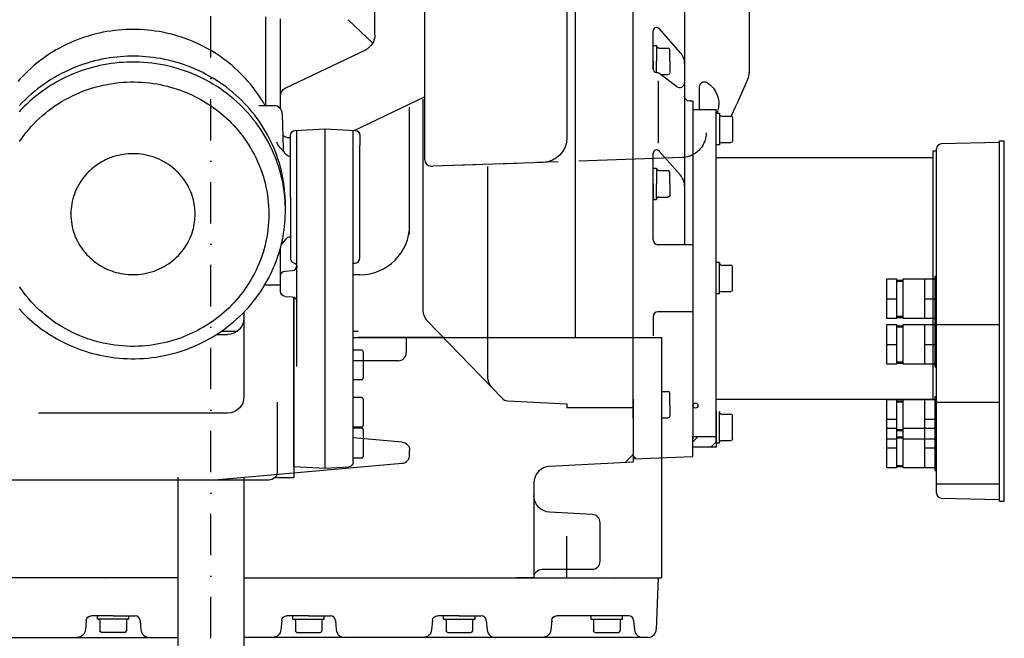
# Model space of a CAD drawing. Extents: x 521 to 1479, y 200 to 2058.
# Tile 3 of 5: x 885 to 1479, y 450 to 824. Entities that reach past the tile are written whole.
import ezdxf

# ---------------------------------------------------------------- set-up
doc = ezdxf.new("R2010")
doc.units = 0
doc.header["$LTSCALE"] = 50
for name, pattern in [('DASHDOT', [1, 0.5, -0.25, 0, -0.25]), ('DASHED', [0.75, 0.5, -0.25]), ('PHANTOM', [2.5, 1.25, -0.25, 0.25, -0.25, 0.25, -0.25])]:
    doc.linetypes.add(name, pattern=pattern)
doc.layers.get('0').update_dxf_attribs({"linetype": 'CONTINUOUS'})
doc.layers.add('05', color=3, linetype='DASHDOT')
doc.layers.add('1', color=7, linetype='CONTINUOUS')

msp = doc.modelspace()

# ---------------------------------------------------------------- linework, layer by layer
at = {"linetype": 'CONTINUOUS'}
for p, q in [((1099, 814.822), (1099, 833.995)), ((1033, 825.774, 0), (1033, 771.767, 0)), ((1042, 777.633), (1042, 824.529)), ((1082.8065, 824.038), (1097.6873, 809.781)), ((1044.8407, 782.591), (1094.001, 806.13)), ((1042, 770.2749), (1042, 777.633)), ((1038.1292, 772.11, 0), (1029, 772.11, 0)), ((1043.1275, 767.241, 0), (1043.675, 746.332, 0)), ((1050.8429, 757.148, 0), (1069, 758.1, 0)), ((1052, 614.531, 0), (1052, 757.209, 0)), ((1069, 553.219, 0), (1069, 758.1, 0)), ((1069, 758.1, 0), (1087.157, 757.148, 0)), ((1086, 556.957, 0), (1086, 757.209, 0)), ((1047, 752.871), (1048, 752.871)), ((1048, 749.228, 0), (1048, 754.153, 0)), ((1048, 717.1, 0), (1048, 749.228, 0)), ((1090, 754.153, 0), (1090, 748.1, 0)), ((950.0324, 743.006), (948.531, 742.86)), ((951.5577, 743.093), (950.0324, 743.006)), ((953.1036, 743.12), (951.5577, 743.093)), ((954.6665, 743.084), (953.1036, 743.12)), ((956.2425, 742.984), (954.6665, 743.084)), ((1045.2842, 742.754, 0), (1042.0188, 746.381, 0)), ((1090, 686.1, 0), (1090, 748.1, 0)), ((933.2087, 737.62), (932.1696, 736.968)), ((934.25, 738.228), (933.2087, 737.62)), ((935.3525, 738.824), (934.25, 738.228)), ((936.4965, 739.394), (935.3525, 738.824)), ((937.6818, 739.934), (936.4965, 739.394)), ((938.9076, 740.444), (937.6818, 739.934)), ((940.1735, 740.918), (938.9076, 740.444)), ((941.4782, 741.354), (940.1735, 740.918)), ((942.8205, 741.749), (941.4782, 741.354)), ((944.199, 742.1), (942.8205, 741.749)), ((945.6117, 742.405), (944.199, 742.1)), ((947.0565, 742.659), (945.6117, 742.405)), ((948.531, 742.86), (947.0565, 742.659)), ((957.8275, 742.817), (956.2425, 742.984)), ((959.4173, 742.582), (957.8275, 742.817)), ((961.0073, 742.278), (959.4173, 742.582)), ((962.593, 741.905), (961.0073, 742.278)), ((964.1696, 741.463), (962.593, 741.905)), ((965.7324, 740.951), (964.1696, 741.463)), ((967.2765, 740.37), (965.7324, 740.951)), ((968.7972, 739.722), (967.2765, 740.37)), ((970.2899, 739.007), (968.7972, 739.722)), ((971.75, 738.228), (970.2899, 739.007)), ((973.1211, 737.418), (971.75, 738.228)), ((974.4542, 736.553), (973.1211, 737.418)), ((926.126, 732.071), (925.1774, 731.086)), ((927.0964, 733.007), (926.126, 732.071)), ((928.0856, 733.895), (927.0964, 733.007)), ((929.0904, 734.734), (928.0856, 733.895)), ((930.1079, 735.526), (929.0904, 734.734)), ((931.1352, 736.27), (930.1079, 735.526)), ((932.1696, 736.968), (931.1352, 736.27)), ((975.7459, 735.635), (974.4542, 736.553)), ((976.9929, 734.667), (975.7459, 735.635)), ((978.1921, 733.652), (976.9929, 734.667)), ((979.3411, 732.593), (978.1921, 733.652)), ((980.4374, 731.495), (979.3411, 732.593)), ((981.479, 730.359), (980.4374, 731.495)), ((920.8799, 725.447), (920.1332, 724.184)), ((921.6687, 726.667), (920.8799, 725.447)), ((922.4963, 727.842), (921.6687, 726.667)), ((923.3592, 728.971), (922.4963, 727.842)), ((924.254, 730.052), (923.3592, 728.971)), ((925.1774, 731.086), (924.254, 730.052)), ((982.4643, 729.191), (981.479, 730.359)), ((983.3919, 727.994), (982.4643, 729.191)), ((984.2608, 726.771), (983.3919, 727.994)), ((985.0705, 725.527), (984.2608, 726.771)), ((985.8205, 724.266), (985.0705, 725.527)), ((918.1786, 720.154), (917.6324, 718.739)), ((918.7794, 721.535), (918.1786, 720.154)), ((919.432, 722.879), (918.7794, 721.535)), ((920.1332, 724.184), (919.432, 722.879)), ((986.5108, 722.991), (985.8205, 724.266)), ((987.1418, 721.705), (986.5108, 722.991)), ((987.714, 720.413), (987.1418, 721.705)), ((988.2282, 719.118), (987.714, 720.413)), ((916.3476, 714.321), (916.0447, 712.802)), ((916.7146, 715.819), (916.3476, 714.321)), ((917.1436, 717.293), (916.7146, 715.819)), ((917.6324, 718.739), (917.1436, 717.293)), ((988.6855, 717.822), (988.2282, 719.118)), ((989.0871, 716.53), (988.6855, 717.822)), ((989.4346, 715.243), (989.0871, 716.53)), ((989.7295, 713.965), (989.4346, 715.243)), ((989.9735, 712.698), (989.7295, 713.965)), ((1048, 717.1, 0), (1048, 692.999, 0)), ((915.5343, 708.161), (915.5, 706.599)), ((915.6369, 709.717), (915.5343, 708.161)), ((915.8074, 711.266), (915.6369, 709.717)), ((916.0447, 712.802), (915.8074, 711.266)), ((990.1686, 711.444), (989.9735, 712.698)), ((990.3168, 710.205), (990.1686, 711.444)), ((990.42, 708.984), (990.3168, 710.205)), ((990.4803, 707.781), (990.42, 708.984)), ((990.5, 706.599), (990.4803, 707.781)), ((915.5, 706.599), (915.5343, 705.038)), ((915.5343, 705.038), (915.6369, 703.481)), ((915.6369, 703.481), (915.8074, 701.933)), ((915.8074, 701.933), (916.0447, 700.397)), ((989.9735, 700.501), (990.1686, 701.755)), ((990.1686, 701.755), (990.3168, 702.994)), ((990.3168, 702.994), (990.42, 704.215)), ((990.42, 704.215), (990.4803, 705.417)), ((990.4803, 705.417), (990.5, 706.599)), ((990.5, 706.599), (990.5, 706.599)), ((916.0447, 700.397), (916.3476, 698.878)), ((916.3476, 698.878), (916.7146, 697.38)), ((916.7146, 697.38), (917.1436, 695.906)), ((917.1436, 695.906), (917.6324, 694.46)), ((988.6855, 695.376), (989.0871, 696.669)), ((989.0871, 696.669), (989.4346, 697.956)), ((989.4346, 697.956), (989.7295, 699.234)), ((989.7295, 699.234), (989.9735, 700.501)), ((917.6324, 694.46), (918.1786, 693.044)), ((918.1786, 693.044), (918.7794, 691.663)), ((918.7794, 691.663), (919.432, 690.319)), ((919.432, 690.319), (920.1332, 689.015)), ((985.8205, 688.933), (986.5108, 690.208)), ((986.5108, 690.208), (987.1418, 691.493)), ((987.1418, 691.493), (987.714, 692.786)), ((987.714, 692.786), (988.2282, 694.081)), ((988.2282, 694.081), (988.6855, 695.376)), ((1045.2842, 691.446, 0), (1042.576, 688.438, 0)), ((1048, 692.999, 0), (1048, 680.047, 0)), ((920.1332, 689.015), (920.8799, 687.751)), ((920.8799, 687.751), (921.6687, 686.531)), ((921.6687, 686.531), (922.4963, 685.357)), ((922.4963, 685.357), (923.3592, 684.228)), ((923.3592, 684.228), (924.254, 683.147)), ((981.479, 682.84), (982.4643, 684.008)), ((982.4643, 684.008), (983.3919, 685.205)), ((983.3919, 685.205), (984.2608, 686.428)), ((984.2608, 686.428), (985.0705, 687.671)), ((985.0705, 687.671), (985.8205, 688.933)), ((1042, 659.947, 0), (1042, 686.175, 0)), ((1090, 680.047, 0), (1090, 686.1, 0)), ((924.254, 683.147), (925.1774, 682.113)), ((925.1774, 682.113), (926.126, 681.128)), ((926.126, 681.128), (927.0964, 680.192)), ((927.0964, 680.192), (928.0856, 679.304)), ((928.0856, 679.304), (929.0904, 678.464)), ((929.0904, 678.464), (930.1079, 677.673)), ((930.1079, 677.673), (931.1352, 676.929)), ((975.7459, 677.564), (976.9929, 678.532)), ((976.9929, 678.532), (978.1921, 679.547)), ((978.1921, 679.547), (979.3411, 680.605)), ((979.3411, 680.605), (980.4374, 681.704)), ((980.4374, 681.704), (981.479, 682.84)), ((931.1352, 676.929), (932.1696, 676.231)), ((932.1696, 676.231), (933.2087, 675.579)), ((933.2087, 675.579), (934.25, 674.971)), ((934.25, 674.971), (935.3525, 674.375)), ((935.3525, 674.375), (936.4965, 673.805)), ((936.4965, 673.805), (937.6818, 673.264)), ((937.6818, 673.264), (938.9076, 672.755)), ((938.9076, 672.755), (940.1735, 672.281)), ((940.1735, 672.281), (941.4782, 671.845)), ((941.4782, 671.845), (942.8205, 671.45)), ((962.593, 671.294), (964.1696, 671.736)), ((964.1696, 671.736), (965.7324, 672.248)), ((965.7324, 672.248), (967.2765, 672.829)), ((967.2765, 672.829), (968.7972, 673.477)), ((968.7972, 673.477), (970.2899, 674.192)), ((970.2899, 674.192), (971.75, 674.971)), ((971.75, 674.971), (973.1211, 675.781)), ((973.1211, 675.781), (974.4542, 676.646)), ((974.4542, 676.646), (975.7459, 677.564)), ((1044.8429, 672.249, 0), (1049.157, 672.475, 0)), ((1086, 676.991, 0), (1087.157, 677.052, 0)), ((942.8205, 671.45), (944.199, 671.098)), ((944.199, 671.098), (945.6117, 670.794)), ((945.6117, 670.794), (947.0565, 670.54)), ((947.0565, 670.54), (948.531, 670.339)), ((948.531, 670.339), (950.0324, 670.193)), ((950.0324, 670.193), (951.5577, 670.105)), ((951.5577, 670.105), (953.1036, 670.078)), ((953.1036, 670.078), (954.6665, 670.114)), ((954.6665, 670.114), (956.2425, 670.215)), ((956.2425, 670.215), (957.8275, 670.382)), ((957.8275, 670.382), (959.4173, 670.617)), ((959.4173, 670.617), (961.0073, 670.921)), ((961.0073, 670.921), (962.593, 671.294)), ((1090, 670), (1086, 670)), ((1032.6207, 663.98, 0), (1042, 663.98, 0)), ((1044.8429, 656.951, 0), (1049.157, 656.725, 0)), ((1050, 656.557, 0), (1050, 547.503, 0)), ((1050, 554.215, 0), (1050, 656.557, 0)), ((1020, 647.468, 0), (1020, 596.417, 0)), ((1020, 643), (1020, 638.27)), ((1003.5063, 633.98, 0), (1010, 633.98, 0)), ((1006.5023, 635.98, 0), (1016.0677, 635.98, 0)), ((1086, 636), (1089, 636)), ((1091, 624.479, 0), (1086, 624.479, 0)), ((1092, 623.479, 0), (1092, 607.479, 0)), ((1113, 618.02), (1086, 618.02)), ((1091, 606.479, 0), (1086, 606.479, 0)), ((1091, 595.843, 0), (1086, 595.843, 0)), ((1092, 594.843, 0), (1092, 578.843, 0)), ((1040, 593.121, 0), (1040, 550.98, 0)), ((1010, 586.417, 0), (896, 586.417, 0)), ((1091, 577.843, 0), (1086, 577.843, 0)), ((1091, 577.248, 0), (1086, 577.248, 0)), ((1115.436, 568.918), (1086, 571.4934)), ((1092, 576.248, 0), (1092, 560.248, 0)), ((1091, 559.248, 0), (1086, 559.248, 0)), ((1000, 546.02), (1115.436, 556.119)), ((1050, 554.215, 0), (1069, 553.219, 0)), ((1069, 553.219, 0), (1083.157, 553.961, 0)), ((1040.3043, 547.503, 0), (1050, 547.503, 0)), ((1035, 545.98, 0), (871, 545.98, 0))]:
    msp.add_line(p, q, dxfattribs=at)
at = {"linetype": 'DASHED'}
for q in [(999.9959, 618.02), (1000.0041, 618.02)]:
    msp.add_line((1000, 618.02), q, dxfattribs=at)
at = {"linetype": 'CONTINUOUS'}
for points in [[(1032.8081, 772.11, 0), (1031.7199, 773.99, 0), (1030.5776, 775.855, 0), (1029.3813, 777.704, 0), (1028.1313, 779.534, 0), (1026.8277, 781.343, 0), (1025.4711, 783.129, 0), (1024.0619, 784.889, 0), (1022.6008, 786.623, 0), (1021.0885, 788.327, 0), (1019.526, 790, 0), (1017.9141, 791.64, 0), (1016.2541, 793.244, 0), (1014.5471, 794.81, 0), (1012.7944, 796.338, 0), (1010.9975, 797.824, 0), (1009.1579, 799.267, 0), (1007.2773, 800.665, 0), (1005.3573, 802.017, 0), (1003.3999, 803.322, 0), (1001.4068, 804.577, 0), (999.3801, 805.781, 0), (997.3219, 806.934, 0), (995.2342, 808.033, 0), (993.1192, 809.079, 0), (990.9792, 810.069, 0), (988.8164, 811.003, 0), (986.633, 811.881, 0), (984.4316, 812.702, 0), (982.2142, 813.466, 0), (979.9835, 814.171, 0), (977.7416, 814.818, 0), (975.4909, 815.407, 0), (973.2338, 815.938, 0), (970.9726, 816.411, 0), (968.7096, 816.826, 0), (966.447, 817.184, 0), (964.187, 817.485, 0), (961.9318, 817.729, 0), (959.6834, 817.918, 0), (957.4441, 818.051, 0), (955.2156, 818.131, 0), (953, 818.157, 0), (950.7844, 818.131, 0), (948.5559, 818.051, 0), (946.3166, 817.918, 0), (944.0682, 817.729, 0), (941.813, 817.485, 0), (939.553, 817.184, 0), (937.2904, 816.826, 0), (935.0274, 816.411, 0), (932.7662, 815.938, 0), (930.5091, 815.407, 0), (928.2584, 814.818, 0), (926.0165, 814.171, 0), (923.7858, 813.466, 0), (921.5684, 812.702, 0), (919.367, 811.881, 0), (917.1836, 811.003, 0), (915.0208, 810.069, 0), (912.8808, 809.079, 0), (910.7658, 808.033, 0), (908.6781, 806.934, 0), (906.6199, 805.781, 0), (904.5932, 804.577, 0), (902.6001, 803.322, 0), (900.6427, 802.017, 0), (898.723, 800.665, 0), (896.842, 799.267, 0), (895.002, 797.824, 0), (893.206, 796.338, 0), (891.453, 794.81, 0), (889.746, 793.244, 0), (888.086, 791.64, 0), (886.474, 790, 0), (884.911, 788.327, 0), (883.399, 786.623, 0)], [(884.239, 649.343, 0), (885.756, 647.721, 0), (887.299, 646.15, 0), (888.865, 644.632, 0), (890.451, 643.165, 0), (892.056, 641.75, 0), (893.677, 640.386, 0), (895.313, 639.073, 0), (896.96, 637.811, 0), (898.619, 636.6, 0), (900.2851, 635.438, 0), (901.9582, 634.325, 0), (903.6362, 633.261, 0), (905.3173, 632.244, 0), (907, 631.275, 0), (908.7466, 630.317, 0), (910.5362, 629.386, 0), (912.3688, 628.483, 0), (914.2441, 627.609, 0), (916.1618, 626.767, 0), (918.1216, 625.96, 0), (920.1228, 625.188, 0), (922.1648, 624.453, 0), (924.247, 623.759, 0), (926.3684, 623.107, 0), (928.5281, 622.499, 0), (930.7249, 621.937, 0), (932.9577, 621.423, 0), (935.225, 620.959, 0), (937.5253, 620.548, 0), (939.8571, 620.19, 0), (942.2186, 619.888, 0), (944.6079, 619.645, 0), (947.0229, 619.46, 0), (949.4615, 619.337, 0), (951.9215, 619.277, 0), (954.4005, 619.281, 0), (956.8959, 619.351, 0), (959.4051, 619.488, 0), (961.9254, 619.694, 0), (964.454, 619.968, 0), (966.9879, 620.313, 0), (969.5243, 620.728, 0), (972.0599, 621.215, 0), (974.5918, 621.774, 0), (977.1168, 622.404, 0), (979.6316, 623.107, 0), (982.133, 623.882, 0), (984.6179, 624.729, 0), (987.0829, 625.646, 0), (989.5249, 626.635, 0), (991.9407, 627.693, 0), (994.3272, 628.82, 0), (996.6813, 630.014, 0), (999, 631.275, 0), (1001.2252, 632.567, 0), (1003.4113, 633.919, 0), (1005.5558, 635.33, 0), (1007.6563, 636.797, 0), (1009.7103, 638.318, 0), (1011.7159, 639.891, 0), (1013.6709, 641.515, 0), (1015.5733, 643.187, 0), (1017.4215, 644.904, 0), (1019.2139, 646.664, 0), (1020.9489, 648.465, 0), (1022.6252, 650.303, 0), (1024.2417, 652.177, 0), (1025.7975, 654.084, 0), (1027.2916, 656.02, 0), (1028.7233, 657.984, 0), (1030.0923, 659.973, 0), (1031.398, 661.983, 0), (1032.6403, 664.013, 0), (1033.819, 666.059, 0), (1034.9344, 668.12, 0), (1035.9864, 670.191, 0), (1036.9756, 672.272, 0), (1037.9023, 674.36, 0), (1038.7671, 676.452, 0), (1039.5707, 678.545, 0), (1040.3139, 680.639, 0), (1040.9976, 682.729, 0), (1041.6227, 684.816, 0), (1042.1903, 686.895, 0), (1042.7015, 688.967, 0), (1043.1576, 691.028, 0), (1043.5597, 693.077, 0), (1043.9092, 695.113, 0), (1044.2074, 697.134, 0), (1044.4558, 699.138, 0), (1044.6556, 701.124, 0), (1044.8085, 703.092, 0), (1044.9159, 705.039, 0), (1044.9792, 706.965, 0), (1045, 708.869, 0), (1045, 708.869, 0), (1044.9792, 710.773, 0), (1044.9159, 712.699, 0), (1044.8085, 714.647, 0), (1044.6556, 716.614, 0), (1044.4558, 718.601, 0), (1044.2074, 720.605, 0), (1043.9092, 722.626, 0), (1043.5597, 724.662, 0), (1043.1576, 726.711, 0), (1042.7015, 728.772, 0), (1042.1903, 730.843, 0), (1041.6227, 732.923, 0), (1040.9976, 735.009, 0), (1040.3139, 737.1, 0), (1039.5707, 739.193, 0), (1038.7671, 741.287, 0), (1037.9023, 743.379, 0), (1036.9756, 745.466, 0), (1035.9864, 747.547, 0), (1034.9344, 749.619, 0), (1033.819, 751.68, 0), (1032.6403, 753.726, 0), (1031.398, 755.756, 0), (1030.0923, 757.766, 0), (1028.7233, 759.755, 0), (1027.2916, 761.718, 0), (1025.7975, 763.655, 0), (1024.2417, 765.562, 0), (1022.6252, 767.435, 0), (1020.9489, 769.274, 0), (1019.2139, 771.075, 0), (1017.4215, 772.835, 0), (1015.5733, 774.552, 0), (1013.6709, 776.224, 0), (1011.7159, 777.847, 0), (1009.7103, 779.421, 0), (1007.6563, 780.942, 0), (1005.5558, 782.409, 0), (1003.4113, 783.819, 0), (1001.2252, 785.172, 0), (999, 786.464, 0), (996.6813, 787.724, 0), (994.3272, 788.919, 0), (991.9407, 790.046, 0), (989.5249, 791.104, 0), (987.0829, 792.092, 0), (984.6179, 793.01, 0), (982.133, 793.857, 0), (979.6316, 794.632, 0), (977.1168, 795.334, 0), (974.5918, 795.965, 0), (972.0599, 796.524, 0), (969.5243, 797.011, 0), (966.9879, 797.426, 0), (964.454, 797.771, 0), (961.9254, 798.045, 0), (959.4051, 798.25, 0), (956.8959, 798.387, 0), (954.4005, 798.457, 0), (951.9215, 798.462, 0), (949.4615, 798.401, 0), (947.0229, 798.278, 0), (944.6079, 798.094, 0), (942.2186, 797.85, 0), (939.8571, 797.549, 0), (937.5253, 797.191, 0), (935.225, 796.779, 0), (932.9577, 796.316, 0), (930.7249, 795.802, 0), (928.5281, 795.24, 0), (926.3684, 794.632, 0), (924.247, 793.979, 0), (922.1648, 793.285, 0), (920.1228, 792.551, 0), (918.1216, 791.779, 0), (916.1618, 790.971, 0), (914.2441, 790.13, 0), (912.3688, 789.256, 0), (910.5362, 788.353, 0), (908.7466, 787.421, 0), (907, 786.464, 0), (905.3173, 785.494, 0), (903.6362, 784.478, 0), (901.9582, 783.414, 0), (900.2851, 782.301, 0), (898.619, 781.139, 0), (896.96, 779.927, 0), (895.313, 778.666, 0), (893.677, 777.353, 0), (892.056, 775.989, 0), (890.451, 774.574, 0), (888.865, 773.107, 0), (887.299, 771.588, 0), (885.756, 770.018, 0), (884.239, 768.396, 0)], [(1044.8735, 717.1, 0), (1044.7402, 719.132, 0), (1044.5577, 721.179, 0), (1044.3247, 723.24, 0), (1044.0403, 725.312, 0), (1043.7032, 727.395, 0), (1043.3125, 729.486, 0), (1042.8673, 731.584, 0), (1042.3668, 733.687, 0), (1041.8101, 735.793, 0), (1041.1966, 737.9, 0), (1040.5257, 740.006, 0), (1039.7968, 742.109, 0), (1039.0097, 744.206, 0), (1038.1639, 746.296, 0), (1037.2593, 748.377, 0), (1036.2959, 750.446, 0), (1035.2737, 752.5, 0), (1034.1928, 754.538, 0), (1033.0537, 756.557, 0), (1031.8566, 758.555, 0), (1030.6021, 760.53, 0), (1029.2909, 762.479, 0), (1027.9239, 764.399, 0), (1026.5019, 766.29, 0), (1025.0259, 768.148, 0), (1023.4972, 769.972, 0), (1021.9171, 771.759, 0), (1020.2869, 773.507, 0), (1018.6082, 775.215, 0), (1016.8826, 776.88, 0), (1015.1119, 778.501, 0), (1013.2366, 780.127, 0), (1011.3171, 781.702, 0), (1009.3558, 783.224, 0), (1007.3548, 784.693, 0), (1005.3165, 786.105, 0), (1003.2435, 787.461, 0), (1001.1382, 788.758, 0), (999.0031, 789.997, 0), (996.8409, 791.175, 0), (994.6541, 792.293, 0), (992.4455, 793.349, 0), (990.2177, 794.343, 0), (987.9734, 795.276, 0), (985.7151, 796.146, 0), (983.4455, 796.954, 0), (981.1672, 797.7, 0), (978.8827, 798.383, 0), (976.5947, 799.006, 0), (974.3055, 799.567, 0), (972.0175, 800.067, 0), (969.7331, 800.508, 0), (967.4545, 800.889, 0), (965.184, 801.213, 0), (962.9236, 801.479, 0), (960.6754, 801.69, 0), (958.4412, 801.845, 0), (956.2231, 801.947, 0), (954.0226, 801.997, 0), (951.8415, 801.995, 0), (949.6813, 801.944, 0), (947.5229, 801.843, 0), (945.3473, 801.692, 0), (943.1562, 801.488, 0), (940.9514, 801.231, 0), (938.7346, 800.919, 0), (936.5078, 800.551, 0), (934.273, 800.126, 0), (932.0323, 799.644, 0), (929.788, 799.104, 0), (927.5421, 798.504, 0), (925.2971, 797.844, 0), (923.0554, 797.123, 0), (920.8194, 796.342, 0), (918.5915, 795.5, 0), (916.3743, 794.596, 0), (914.1705, 793.631, 0), (911.9825, 792.604, 0), (909.813, 791.517, 0), (907.6646, 790.368, 0), (905.5399, 789.16, 0), (903.4416, 787.892, 0), (901.3723, 786.564, 0), (899.334, 785.179, 0), (897.331, 783.737, 0), (895.363, 782.24, 0), (893.435, 780.688, 0), (891.548, 779.083, 0), (889.704, 777.427, 0), (887.907, 775.721, 0), (886.157, 773.967, 0), (884.51, 772.226, 0)], [(884.502, 750.501, 0), (885.797, 752.36, 0), (887.154, 754.193, 0), (888.571, 756, 0), (890.05, 757.775, 0), (891.588, 759.518, 0), (893.184, 761.225, 0), (894.837, 762.893, 0), (896.546, 764.519, 0), (898.31, 766.102, 0), (900.1252, 767.639, 0), (901.9913, 769.127, 0), (903.9057, 770.564, 0), (905.8661, 771.948, 0), (907.8704, 773.276, 0), (909.9159, 774.547, 0), (912, 775.76, 0), (914.1763, 776.941, 0), (916.3875, 778.056, 0), (918.6303, 779.105, 0), (920.9016, 780.086, 0), (923.1981, 780.998, 0), (925.5165, 781.84, 0), (927.8535, 782.611, 0), (930.2056, 783.311, 0), (932.5697, 783.94, 0), (934.9422, 784.498, 0), (937.32, 784.985, 0), (939.6997, 785.401, 0), (942.0782, 785.747, 0), (944.4523, 786.024, 0), (946.819, 786.232, 0), (949.1752, 786.372, 0), (951.5183, 786.446, 0), (953.8454, 786.454, 0), (956.1538, 786.4, 0), (958.4413, 786.283, 0), (960.7052, 786.105, 0), (962.9435, 785.869, 0), (965.1541, 785.577, 0), (967.335, 785.229, 0), (969.4844, 784.828, 0), (971.6006, 784.377, 0), (973.6823, 783.877, 0), (975.7279, 783.33, 0), (977.7363, 782.738, 0), (979.7064, 782.105, 0), (981.6373, 781.43, 0), (983.528, 780.718, 0), (985.378, 779.97, 0), (987.1866, 779.187, 0), (988.9534, 778.373, 0), (990.678, 777.529, 0), (992.3603, 776.657, 0), (994, 775.76, 0), (995.5767, 774.85, 0), (997.1517, 773.894, 0), (998.7235, 772.891, 0), (1000.2903, 771.84, 0), (1001.8501, 770.741, 0), (1003.4013, 769.592, 0), (1004.9416, 768.394, 0), (1006.4692, 767.146, 0), (1007.9819, 765.847, 0), (1009.4774, 764.497, 0), (1010.9536, 763.097, 0), (1012.4082, 761.645, 0), (1013.8387, 760.143, 0), (1015.2429, 758.59, 0), (1016.6182, 756.986, 0), (1017.9623, 755.332, 0), (1019.2726, 753.629, 0), (1020.5468, 751.877, 0), (1021.7822, 750.077, 0), (1022.9764, 748.23, 0), (1024.1271, 746.338, 0), (1025.2317, 744.401, 0), (1026.2878, 742.421, 0), (1027.2932, 740.399, 0), (1028.2456, 738.338, 0), (1029.1429, 736.239, 0), (1029.9828, 734.105, 0), (1030.7635, 731.936, 0), (1031.483, 729.737, 0), (1032.1395, 727.508, 0), (1032.7316, 725.253, 0), (1033.2576, 722.975, 0), (1033.7162, 720.675, 0), (1034.1064, 718.357, 0), (1034.4269, 716.024, 0), (1034.6772, 713.679, 0), (1034.8564, 711.324, 0), (1034.9641, 708.963, 0), (1035, 706.599, 0), (1034.9641, 704.235, 0), (1034.8564, 701.875, 0), (1034.6772, 699.52, 0), (1034.4269, 697.175, 0), (1034.1064, 694.842, 0), (1033.7162, 692.524, 0), (1033.2576, 690.224, 0), (1032.7316, 687.945, 0), (1032.1395, 685.69, 0), (1031.483, 683.462, 0), (1030.7635, 681.262, 0), (1029.9828, 679.094, 0), (1029.1429, 676.959, 0), (1028.2456, 674.86, 0), (1027.2932, 672.799, 0), (1026.2878, 670.778, 0), (1025.2317, 668.798, 0), (1024.1271, 666.861, 0), (1022.9764, 664.968, 0), (1021.7822, 663.122, 0), (1020.5468, 661.322, 0), (1019.2726, 659.57, 0), (1017.9623, 657.867, 0), (1016.6182, 656.213, 0), (1015.2429, 654.609, 0), (1013.8387, 653.056, 0), (1012.4082, 651.553, 0), (1010.9536, 650.102, 0), (1009.4774, 648.701, 0), (1007.9819, 647.352, 0), (1006.4692, 646.053, 0), (1004.9416, 644.805, 0), (1003.4013, 643.606, 0), (1001.8501, 642.458, 0), (1000.2903, 641.358, 0), (998.7235, 640.308, 0), (997.1517, 639.305, 0), (995.5767, 638.349, 0), (994, 637.439, 0), (992.3603, 636.541, 0), (990.678, 635.67, 0), (988.9534, 634.826, 0), (987.1866, 634.011, 0), (985.378, 633.229, 0), (983.528, 632.481, 0), (981.6373, 631.768, 0), (979.7064, 631.094, 0), (977.7363, 630.46, 0), (975.7279, 629.869, 0), (973.6823, 629.322, 0), (971.6006, 628.822, 0), (969.4844, 628.37, 0), (967.335, 627.97, 0), (965.1541, 627.622, 0), (962.9435, 627.329, 0), (960.7052, 627.093, 0), (958.4413, 626.916, 0), (956.1538, 626.799, 0), (953.8454, 626.744, 0), (951.5183, 626.753, 0), (949.1752, 626.827, 0), (946.819, 626.967, 0), (944.4523, 627.175, 0), (942.0782, 627.452, 0), (939.6997, 627.797, 0), (937.32, 628.214, 0), (934.9422, 628.7, 0), (932.5697, 629.258, 0), (930.2056, 629.888, 0), (927.8535, 630.588, 0), (925.5165, 631.359, 0), (923.1981, 632.201, 0), (920.9016, 633.113, 0), (918.6303, 634.093, 0), (916.3875, 635.142, 0), (914.1763, 636.258, 0), (912, 637.439, 0), (909.9159, 638.651, 0), (907.8704, 639.923, 0), (905.8661, 641.251, 0), (903.9057, 642.635, 0), (901.9913, 644.072, 0), (900.1252, 645.56, 0), (898.31, 647.096, 0), (896.546, 648.679, 0), (894.837, 650.306, 0), (893.184, 651.974, 0), (891.588, 653.681, 0), (890.05, 655.423, 0), (888.571, 657.199, 0), (887.154, 659.005, 0), (885.797, 660.839, 0), (884.502, 662.698, 0)], [(1044.9821, 710.637, 0), (1044.9973, 711.714, 0), (1044.9991, 712.792, 0), (1044.9877, 713.869, 0), (1044.9629, 714.947, 0), (1044.9249, 716.024, 0), (1044.8735, 717.1, 0)]]:
    msp.add_polyline3d(points, dxfattribs=at)
at = {"linetype": 'CONTINUOUS', "extrusion": (0, 0, -1)}
for centre, radius, start, end in [((-1089, 814.822), 10, 180, 244.414), ((-1047, 778.082), 5, 0, 64.4144)]:
    msp.add_arc(centre, radius, start, end, dxfattribs=at)
at = {"linetype": 'CONTINUOUS'}
for centre, radius, start, end in [((1038.1292, 767.11), 5, 1.5, 90), ((1047, 757.871), 5, 225.0160396, 270), ((1049, 688.1), 5, 101.537, 138), ((1051, 680.047), 3, 180, 250.529), ((1087, 680.047), 3, 273, 0), ((1049, 675.471), 3, 273, 0.0000002), ((1091, 623.479), 1, 0, 90), ((1091, 607.479), 1, 270, 0), ((1091, 594.843), 1, 0, 90), ((1091, 578.843), 1, 270, 0), ((1091, 576.248), 1, 0, 90), ((1091, 560.248), 1, 270, 0), ((1040.3043, 542.503), 5, 90, 122.035)]:
    msp.add_arc(centre, radius, start, end, dxfattribs=at)
at = {"linetype": 'CONTINUOUS', "extrusion": (6.56847e-24, -6.23324e-24, -1)}
msp.add_arc((-1051, 754.153), 3, 0, 87, dxfattribs=at)
at = {"linetype": 'CONTINUOUS', "extrusion": (-3.07172e-24, -2.91496e-24, -1)}
msp.add_arc((-1087, 754.153), 3, 93, 180, dxfattribs=at)
at = {"linetype": 'CONTINUOUS', "extrusion": (-8.84394e-23, -7.87381e-23, -1)}
msp.add_arc((-1049.4503, 753.072), 10, 318, 342.737, dxfattribs=at)
at = {"linetype": 'CONTINUOUS', "extrusion": (5.35284e-23, 4.60571e-23, -1)}
msp.add_arc((-1048.6733, 746.463), 5, 318, 358.5, dxfattribs=at)
at = {"linetype": 'CONTINUOUS', "extrusion": (-6.63424e-24, -1.15988e-23, -1)}
msp.add_arc((-1049, 746.1), 5, 281.537, 318, dxfattribs=at)
at = {"linetype": 'CONTINUOUS', "extrusion": (-4.78583e-24, 4.54159e-24, -1)}
msp.add_arc((-1045, 669.253), 3, 0, 87, dxfattribs=at)
at = {"linetype": 'CONTINUOUS', "extrusion": (-5.67295e-24, -4.01138e-24, -1)}
msp.add_arc((-1049, 674.391), 3, 109.471, 180, dxfattribs=at)
at = {"linetype": 'CONTINUOUS', "extrusion": (-3.99708e-24, -3.79309e-24, -1)}
msp.add_arc((-1045, 659.947), 3, 273, 0, dxfattribs=at)
at = {"linetype": 'CONTINUOUS', "extrusion": (-4.71973e-24, -4.47885e-24, -1)}
msp.add_arc((-1049, 653.729), 3, 93, 180, dxfattribs=at)
at = {"linetype": 'CONTINUOUS', "extrusion": (1.64384e-24, -1.64384e-24, -1)}
msp.add_arc((-1010, 643.98), 10, 180, 270, dxfattribs=at)
at = {"linetype": 'CONTINUOUS', "extrusion": (1.15284e-24, -1.15284e-24, -1)}
msp.add_arc((-1010, 596.417), 10, 180, 270, dxfattribs=at)
at = {"linetype": 'CONTINUOUS', "extrusion": (5.03753e-24, -4.78043e-24, -1)}
msp.add_arc((-1083, 556.957), 3, 180, 267, dxfattribs=at)
at = {"linetype": 'CONTINUOUS', "extrusion": (3.28769e-24, -3.28769e-24, -1)}
msp.add_arc((-1035, 550.98), 5, 180, 270, dxfattribs=at)
at = {"layer": '05', "linetype": 'DASHDOT'}
msp.add_line((1000, 200), (1000, 1977.6092), dxfattribs=at)
at = {"layer": '1', "linetype": 'CONTINUOUS'}
for p, q in [((1215, 1075.42), (1215, 752.811)), ((1255, 588.368), (1255, 1074)), ((1220, 1067.441), (1220, 631.849)), ((1129, 996.982), (1129, 739.535)), ((1325, 967.962), (1325, 792.038)), ((1255, 645.899), (1255, 880)), ((1286, 855.12), (1286, 723.463)), ((1267, 794.239, 0), (1267, 817.376, 0)), ((1269.099, 819.376), (1269, 819.376)), ((1283.491, 804.122, 0), (1270.597, 818.701, 0)), ((1267, 798.919), (1267, 808.419)), ((1267, 808.419), (1269, 808.419)), ((1269, 808.419), (1269, 798.919)), ((1270.5, 806.919), (1276, 806.919)), ((1277, 798.919), (1277, 805.919)), ((1267, 794.239), (1267, 799.197)), ((1267, 798.919), (1267, 794.239)), ((1269, 792.239), (1269, 798.919)), ((1277, 798.919), (1277, 791.919)), ((1286, 797.497), (1286, 786.062)), ((1325, 800.974), (1325, 792.038)), ((1269.322, 792.239), (1269, 792.239)), ((1281.176, 783.68, 0), (1270.538, 791.827, 0)), ((1271.753, 790.919), (1276, 790.919)), ((1270, 787.028, 0), (1270, 749.468, 0)), ((1295, 769.868), (1295, 783.584)), ((1086.5114, 757.1818), (1129, 777.448)), ((1128, 776.011), (1128, 648.877)), ((1291, 774.868), (1289, 774.868)), ((1291, 774.868), (1291, 667.868)), ((1120, 694.581), (1120, 771.226)), ((1291, 769.868), (1305, 769.868)), ((1305, 667.868), (1305, 769.868)), ((1307, 767.368), (1305, 767.368)), ((1305.781, 768.588), (1305.361, 767.359)), ((1305.781, 768.588), (1305.503, 767.775)), ((1307, 767.368), (1307, 757.868)), ((1308, 765.868), (1314, 765.868)), ((1315, 764.868), (1315, 757.868)), ((1307, 757.868), (1307, 748.368)), ((1315, 757.868), (1315, 750.868)), ((1308, 749.868), (1314, 749.868)), ((1476, 749.936), (1440.921, 749.017)), ((1476, 533.232), (1476, 750.936)), ((1476, 750.936), (1479, 750.936)), ((1479, 533.232), (1479, 750.936)), ((1267, 691.147, 0), (1267, 743.342, 0)), ((1269.099, 745.342), (1269, 745.342)), ((1283.491, 730.088, 0), (1270.597, 744.667, 0)), ((1307, 748.368), (1305, 748.368)), ((1307, 748.368), (1307, 748.868)), ((1436, 655.564), (1436, 744.936)), ((1436, 744.936), (1438, 744.936)), ((1438, 538.15), (1438, 746.018)), ((1200.523, 737.82), (1134, 735.497)), ((1305, 740.868), (1436, 740.868)), ((1436, 667.868), (1436, 740.868)), ((1132.86, 735.537), (1134, 735.497)), ((1167, 735.335), (1167, 608.548)), ((1267, 734.384), (1269, 734.384)), ((1267, 724.884), (1267, 734.384)), ((1269, 734.384), (1269, 724.884)), ((1270.5, 732.884), (1276, 732.884)), ((1277, 724.884), (1277, 731.884)), ((1267, 724.884), (1267, 715.384)), ((1269, 715.384), (1269, 724.884)), ((1277, 724.884), (1277, 717.884)), ((1286, 723.463), (1286, 687.779)), ((1267, 715.384), (1269, 715.384)), ((1270.5, 716.884), (1276, 716.884)), ((1291, 688.147), (1270, 688.147)), ((1307, 677.368), (1305, 677.368)), ((1307, 667.868), (1307, 677.368)), ((1307, 677.368), (1307, 676.868)), ((1308, 675.868), (1314, 675.868)), ((1315, 667.868), (1315, 674.868)), ((1291, 667.868), (1291, 570.723)), ((1305, 568.99), (1305, 667.868)), ((1307, 658.368), (1307, 667.868)), ((1315, 660.868), (1315, 667.868)), ((1408, 667.514), (1414, 667.514)), ((1408, 643.514), (1408, 667.514)), ((1414, 667.514), (1414, 643.514)), ((1414, 666.764), (1418, 666.764)), ((1414, 666.064), (1418, 666.064)), ((1418, 667.514), (1437, 667.514)), ((1418, 643.514), (1418, 667.514)), ((1431, 643.514), (1431, 667.514)), ((1436, 594.868), (1436, 667.868)), ((1438, 669.014), (1437, 669.014)), ((1437, 669.014), (1437, 642.014)), ((1437, 667.514), (1437, 643.514)), ((1438, 642.014), (1438, 669.014)), ((1308, 659.868), (1314, 659.868)), ((1307, 658.368), (1305, 658.368)), ((1408, 655.514), (1414, 655.514)), ((1431, 655.514), (1437, 655.514)), ((1267, 644.589), (1267, 633.031)), ((1290.674, 647.589), (1270, 647.589)), ((1414, 643.514), (1408, 643.514)), ((1414, 644.964), (1418, 644.964)), ((1414, 644.264), (1418, 644.264)), ((1437, 643.514), (1418, 643.514)), ((1437, 642.014), (1438, 642.014)), ((1130.811, 641.926), (1175.843, 595.359)), ((1408, 615.936), (1408, 639.936)), ((1408, 639.936), (1414, 639.936)), ((1414, 639.936), (1414, 615.936)), ((1414, 639.186), (1418, 639.186)), ((1414, 638.486), (1418, 638.486)), ((1418, 639.936), (1437, 639.936)), ((1418, 615.936), (1418, 639.936)), ((1431, 615.936), (1431, 639.936)), ((1437, 641.436), (1437, 614.436)), ((1438, 641.436), (1437, 641.436)), ((1437, 639.936), (1437, 615.936)), ((1438, 614.436), (1438, 641.436)), ((1476, 639.82), (1438, 639.82)), ((1086.0843, 632), (1272, 632)), ((1141.05, 632), (1089, 632)), ((1118, 632), (1118, 623.02)), ((1272, 632), (1272, 487)), ((1408, 627.936), (1414, 627.936)), ((1431, 627.936), (1437, 627.936)), ((1414, 615.936), (1408, 615.936)), ((1414, 617.386), (1418, 617.386)), ((1414, 616.686), (1418, 616.686)), ((1437, 615.936), (1418, 615.936)), ((1436, 594.868), (1436, 615.936)), ((1437, 614.436), (1438, 614.436)), ((1255, 594.868), (1255, 589.868)), ((1272, 599.5), (1276, 599.5)), ((1277, 591.5), (1277, 598.5)), ((1305, 594.868), (1436, 594.868)), ((1408, 594.682), (1414, 594.682)), ((1408, 570.682), (1408, 594.682)), ((1414, 594.682), (1414, 570.682)), ((1418, 594.682), (1437, 594.682)), ((1418, 570.682), (1418, 594.682)), ((1431, 570.682), (1431, 594.682)), ((1438, 596.182), (1437, 596.182)), ((1437, 596.182), (1437, 569.182)), ((1437, 594.682), (1437, 570.682)), ((1438, 569.182), (1438, 596.182)), ((1179.176, 593.842), (1215, 591.964)), ((1215, 591.964), (1215, 589.868)), ((1215, 589.868), (1255, 589.868)), ((1255, 583.368), (1255, 589.868)), ((1255, 589.868), (1255, 582.268)), ((1277, 591.5), (1277, 584.5)), ((1414, 593.932), (1418, 593.932)), ((1414, 593.232), (1418, 593.232)), ((1476, 592.865), (1438, 592.865)), ((1255, 583.397), (1255, 556.868)), ((1272, 583.5), (1276, 583.5)), ((1292, 582.868), (1292, 582.868)), ((1305, 587.368), (1305, 577.868)), ((1305, 572.368), (1305, 583.368)), ((1307, 587.368), (1307, 586.868)), ((1307, 577.868), (1307, 587.368)), ((1308, 585.868), (1314, 585.868)), ((1315, 577.868), (1315, 584.868)), ((1408, 582.682), (1414, 582.682)), ((1431, 582.682), (1437, 582.682)), ((1305, 577.868), (1305, 568.368)), ((1307, 568.368), (1307, 577.868)), ((1315, 570.868), (1315, 577.868)), ((1408, 553.357), (1408, 577.357)), ((1408, 577.357), (1414, 577.357)), ((1414, 577.357), (1414, 553.357)), ((1414, 576.607), (1418, 576.607)), ((1418, 577.357), (1437, 577.357)), ((1418, 553.357), (1418, 577.357)), ((1431, 553.357), (1431, 577.357)), ((1437, 578.857), (1437, 551.857)), ((1438, 578.857), (1437, 578.857)), ((1437, 577.357), (1437, 553.357)), ((1438, 551.857), (1438, 578.857)), ((1255, 572.368), (1255, 558.868)), ((1291, 572.868), (1291, 572.368)), ((1291, 572.368), (1305, 572.368)), ((1291, 560.125), (1291, 572.368)), ((1291, 569.132), (1294.236, 572.368)), ((1291, 565.868), (1291, 572.368)), ((1305, 572.368), (1305, 565.868)), ((1414, 570.682), (1408, 570.682)), ((1414, 575.907), (1418, 575.907)), ((1414, 572.132), (1418, 572.132)), ((1414, 571.432), (1418, 571.432)), ((1437, 570.682), (1418, 570.682)), ((1305, 565.868), (1291, 565.868)), ((1301.878, 565.868), (1305, 568.99)), ((1307, 568.368), (1305, 568.368)), ((1308, 569.868), (1314, 569.868)), ((1408, 565.357), (1414, 565.357)), ((1431, 565.357), (1437, 565.357)), ((1437, 569.182), (1438, 569.182)), ((1120, 561.1), (1120, 563.937)), ((1250.2, 556.616), (1255, 561.416)), ((1256.609, 558.924), (1255, 560.533)), ((1255, 558.868), (1291, 560.125)), ((1255, 556.868), (1204.477, 554.22)), ((1414, 553.357), (1408, 553.357)), ((1414, 554.807), (1418, 554.807)), ((1414, 554.107), (1418, 554.107)), ((1437, 553.357), (1418, 553.357)), ((980, 547.77), (980, 403)), ((1020, 547.77), (1020, 403)), ((1437, 551.857), (1438, 551.857)), ((1195, 544.234), (1195, 487)), ((1476, 543.507), (1438, 543.507)), ((1440.921, 535.151), (1476, 534.232)), ((1476, 533.232), (1479, 533.232)), ((1230.262, 525.23), (1204.477, 526.581)), ((1235, 497.078), (1235, 520.236)), ((1200, 492.078), (1230, 492.078)), ((980, 487), (728, 487)), ((1020, 487), (1272, 487)), ((1195, 487), (1184.4, 487)), ((1194.726, 487), (1195, 487.274)), ((1195, 487.078), (1195, 487.078)), ((1257, 487), (1272, 487)), ((1270, 487), (1268.911, 455.826)), ((941, 464), (927.749, 464)), ((931.5, 462), (931.5, 464)), ((941, 464), (954.251, 464)), ((950.5, 462), (950.5, 464)), ((1059, 464), (1045.749, 464)), ((1049.5, 462), (1049.5, 464)), ((1059, 464), (1072.251, 464)), ((1068.5, 462), (1068.5, 464)), ((1150, 464), (1136.749, 464)), ((1140.5, 462), (1140.5, 464)), ((1150, 464), (1163.251, 464)), ((1159.5, 462), (1159.5, 464)), ((1252.251, 464), (1208.749, 464)), ((1229.5, 462), (1229.5, 464)), ((1248.5, 462), (1248.5, 464)), ((924.7604, 461.261), (924.262, 455.564)), ((941, 462), (931.5, 462)), ((933, 461), (933, 455)), ((950.5, 462), (941, 462)), ((949, 461), (949, 455)), ((957.2396, 461.261), (957.738, 455.564)), ((1042.7604, 461.261), (1042.262, 455.564)), ((1049.5, 462), (1059, 462)), ((1051, 461), (1051, 455)), ((1059, 462), (1068.5, 462)), ((1067, 461), (1067, 455)), ((1075.2396, 461.261), (1075.738, 455.564)), ((1133.76, 461.261), (1133.262, 455.564)), ((1140.5, 462), (1150, 462)), ((1142, 461), (1142, 455)), ((1150, 462), (1159.5, 462)), ((1158, 461), (1158, 455)), ((1166.24, 461.261), (1166.738, 455.564)), ((1205.76, 461.261), (1205.262, 455.564)), ((1229.5, 462), (1239, 462)), ((1231, 461), (1231, 455)), ((1239, 462), (1248.5, 462)), ((1247, 461), (1247, 455)), ((1255.24, 461.261), (1255.738, 455.564)), ((941, 454), (934, 454)), ((948, 454), (941, 454)), ((1052, 454), (1059, 454)), ((1059, 454), (1066, 454)), ((1143, 454), (1150, 454)), ((1150, 454), (1157, 454)), ((1232, 454), (1239, 454)), ((1239, 454), (1246, 454)), ((736.086, 451), (980, 451)), ((1263.914, 451), (1020, 451))]:
    msp.add_line(p, q, dxfattribs=at)
at = {"layer": '1', "linetype": 'PHANTOM'}
msp.add_line((1284.523, 740.754), (1134, 735.497), dxfattribs=at)
at = {"layer": '1', "linetype": 'DASHED'}
for p, q in [((1267, 720.204), (1267, 715.384)), ((936, 486), (936, 486)), ((1064, 486), (1064, 486)), ((1155, 486), (1155, 486)), ((1244, 486), (1244, 486)), ((1262, 486), (1262, 486))]:
    msp.add_line(p, q, dxfattribs=at)
at = {"layer": '1', "linetype": 'DASHDOT'}
msp.add_line((1215, 487.078), (1215, 529.656), dxfattribs=at)
at = {"layer": '1', "linetype": 'CONTINUOUS'}
msp.add_circle((1292.552, 590.954), 1.5, dxfattribs=at)
at = {"layer": '1', "linetype": 'CONTINUOUS', "extrusion": (-4.70225e-08, -4.70225e-08, 1)}
for centre in [(1269, 817.376, -0.0001), (1269, 743.342, -0.0001)]:
    msp.add_arc(centre, 2, 90, 180, dxfattribs=at)
at = {"layer": '1', "linetype": 'CONTINUOUS', "extrusion": (2.0872e-07, -7.48483e-08, 1)}
msp.add_arc((1269.099, 817.376, 0.0002), 2, 41.4893, 90, dxfattribs=at)
at = {"layer": '1', "linetype": 'CONTINUOUS', "extrusion": (0, 0, -1)}
for centre, radius, start, end in [((-1270.5, 808.419), 1.5, 270, 0), ((-1276, 791.919), 1, 180, 270), ((-1298, 783.584), 3, 0, 122.299), ((-1291.588, 773.441), 15, 122.299, 198.876), ((-1289, 777.868), 3, 270, 0), ((-1200, 752.811), 15, 180, 268), ((-1308, 748.868), 1, 0, 90), ((-1314, 750.868), 1, 180, 270), ((-1270.5, 734.384), 1.5, 270, 0), ((-1276, 717.884), 1, 180, 270), ((-1308, 658.868), 1, 0, 90), ((-1314, 660.868), 1, 180, 270), ((-1276, 584.5), 1, 180, 270), ((-1314, 570.868), 1, 180, 270), ((-1115, 563.937), 5, 95, 180), ((-1308, 568.868), 1, 0, 90), ((-1205, 536.567), 10, 273, 0), ((-1200, 487.078), 5, 0, 90), ((-927.749, 461), 3, 5, 90), ((-1045.749, 461), 3, 5, 90), ((-1136.749, 461), 3, 5, 90), ((-1208.749, 461), 3, 5, 90), ((-932, 461), 1, 90, 180), ((-1050, 461), 1, 90, 180), ((-1141, 461), 1, 90, 180), ((-1230, 461), 1, 90, 180), ((-919.281, 456), 5, 185, 270), ((-934, 455), 1, 270, 0), ((-1037.281, 456), 5, 185, 270), ((-1052, 455), 1, 270, 0), ((-1128.281, 456), 5, 185, 270), ((-1143, 455), 1, 270, 0), ((-1200.281, 456), 5, 185, 270), ((-1232, 455), 1, 270, 0)]:
    msp.add_arc(centre, radius, start, end, dxfattribs=at)
at = {"layer": '1', "linetype": 'CONTINUOUS'}
for centre, radius, start, end in [((1276, 805.919), 1, 0, 90), ((1269, 794.239), 2, 180, 270), ((772.444, 1023.842, 0), 600, 334.551, 336.866), ((1308, 766.868), 1, 180, 270), ((1314, 764.868), 1, 0, 90), ((1441, 746.018), 3, 91.5, 180), ((1133, 739.535), 4, 180, 268), ((1133, 739.535), 4, 180, 268), ((1276, 731.884), 1, 0, 90), ((1270.5, 715.384), 1.5, 90, 180), ((1090, 700), 30, 270, 0), ((1308, 676.868), 1, 180, 270), ((1314, 674.868), 1, 0, 90), ((1138, 648.877), 10, 180, 224.04), ((1270, 644.589), 3, 90, 180), ((1113, 623.02), 5, 270, 0), ((1177, 608.548), 10, 180, 224.04), ((1179.438, 598.835), 5, 224.04, 267), ((1276, 598.5), 1, 0, 90), ((1308, 586.868), 1, 180, 270), ((1314, 584.868), 1, 0, 90), ((1115, 561.1), 5, 275, 0), ((1205, 544.234), 10, 93, 180), ((1441, 538.15), 3, 180, 268.5), ((1230, 520.236), 5, 0, 87), ((1230, 497.078), 5, 270, 0), ((954.251, 461), 3, 5, 90), ((1072.251, 461), 3, 5, 90), ((1163.251, 461), 3, 5, 90), ((1252.251, 461), 3, 5, 90), ((950, 461), 1, 90, 180), ((1068, 461), 1, 90, 180), ((1159, 461), 1, 90, 180), ((1248, 461), 1, 90, 180), ((948, 455), 1, 270, 0), ((962.719, 456), 5, 185, 270), ((1066, 455), 1, 270, 0), ((1080.719, 456), 5, 185, 270), ((1157, 455), 1, 270, 0), ((1171.719, 456), 5, 185, 270), ((1246, 455), 1, 270, 0), ((1260.719, 456), 5, 185, 270), ((1263.914, 456), 5, 270, 358)]:
    msp.add_arc(centre, radius, start, end, dxfattribs=at)
at = {"layer": '1', "linetype": 'CONTINUOUS', "extrusion": (-2.31503e-08, 3.81274e-09, 1)}
msp.add_arc((1276, 797.497, 0), 10, 0, 41.4893, dxfattribs=at)
at = {"layer": '1', "linetype": 'CONTINUOUS', "extrusion": (-2.77474e-07, 5.42525e-08, -1)}
msp.add_arc((-1269.322, 790.239, -0.0003), 2, 90, 127.446, dxfattribs=at)
at = {"layer": '1', "linetype": 'CONTINUOUS', "extrusion": (-3.30376e-08, -8.89855e-08, 1)}
msp.add_arc((1315, 792.038, -0.0001), 10, 336.866, 0, dxfattribs=at)
at = {"layer": '1', "linetype": 'CONTINUOUS', "extrusion": (-1.19051e-08, 9.16841e-09, 1)}
msp.add_arc((1283, 786.062, 0), 3, 232.554, 0, dxfattribs=at)
at = {"layer": '1', "linetype": 'PHANTOM', "extrusion": (0, 0, -1)}
msp.add_arc((-1284, 755.744), 15, 180, 268, dxfattribs=at)
at = {"layer": '1', "linetype": 'CONTINUOUS', "extrusion": (2.0872e-07, -7.48484e-08, 1)}
msp.add_arc((1269.099, 743.342, 0.0002), 2, 41.4893, 90, dxfattribs=at)
at = {"layer": '1', "linetype": 'CONTINUOUS', "extrusion": (-2.31502e-08, 3.81274e-09, 1)}
msp.add_arc((1276, 723.463, 0), 10, 0, 41.4893, dxfattribs=at)
at = {"layer": '1', "linetype": 'CONTINUOUS', "extrusion": (-3.13484e-08, 3.13483e-08, 1)}
msp.add_arc((1270, 691.147, 0), 3, 180, 270, dxfattribs=at)

doc.saveas('drawing.dxf')
